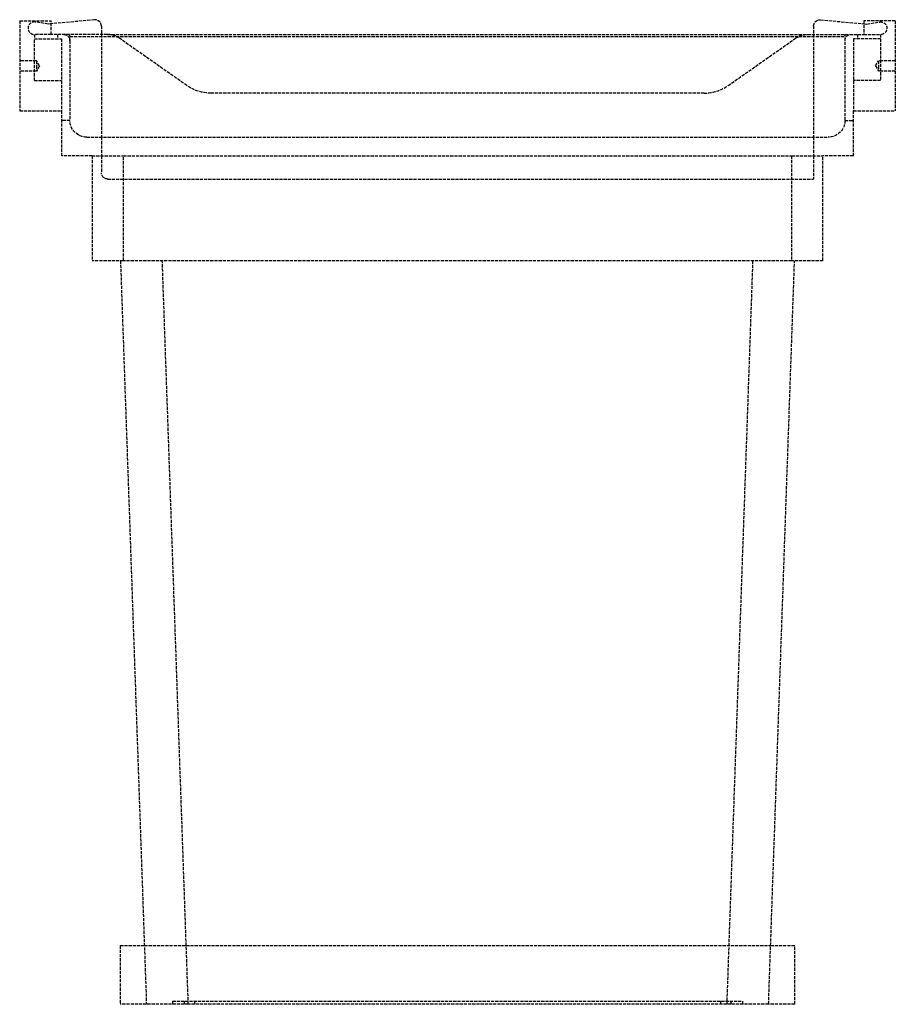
# Model space of a CAD drawing. Header units: millimetres. Extents: x -210 to 208, y 0 to 470.
import ezdxf

# ---------------------------------------------------------------- set-up
doc = ezdxf.new("R2010")
doc.units = ezdxf.units.MM
doc.header["$LTSCALE"] = 10
doc.linetypes.add('ALLCAD_Strich', pattern=[0.2, 0.15, -0.05])
doc.layers.add('BESCH_KONT_sich_schn_ansi_2d', color=40, linetype='Continuous')

msp = doc.modelspace()

# ---------------------------------------------------------------- linework, layer by layer
at = {"layer": 'BESCH_KONT_sich_schn_ansi_2d', "linetype": 'ALLCAD_Strich', "extrusion": (0, 1, -2.22045e-16)}
for p, q in [((-210.5, 469.5), (-195.5, 469.5)), ((-210.5, 469.5), (-210.5, 426.5)), ((-196.8, 468), (-203.04, 468.96)), ((-195.5, 468.12), (-196.8, 468)), ((-174.77, 469.99), (-195.5, 468.12)), ((-195.5, 463), (-195.5, 469.5)), ((-171.5, 467), (-171.5, 463)), ((168.5, 467), (168.5, 463)), ((171.77, 469.99), (192.5, 468.12)), ((207.5, 469.5), (192.5, 469.5)), ((192.5, 469.5), (192.5, 463)), ((192.5, 468.12), (193.81, 468)), ((193.81, 468), (200.05, 468.96)), ((207.5, 469.5), (207.5, 426.5)), ((-203.5, 463), (-203.5, 461)), ((-195.5, 463), (-203.5, 463)), ((-203.5, 461), (-190.5, 461)), ((-203.5, 441), (-203.5, 461)), ((-168.65, 463), (-195.5, 463)), ((-192.5, 463), (-192.5, 461)), ((-190.5, 461), (-190.5, 426.5)), ((-186.5, 460), (-186.5, 463)), ((-186.5, 462), (183.5, 462)), ((-171.5, 463), (-171.5, 414)), ((-168.65, 463), (165.66, 463)), ((-130.67, 438.62), (-162.91, 461.19)), ((127.68, 438.62), (159.92, 461.19)), ((165.66, 463), (192.5, 463)), ((168.5, 463), (168.5, 414)), ((183.5, 460), (183.5, 463)), ((187.5, 461), (187.5, 426.5)), ((200.5, 461), (187.5, 461)), ((189.5, 463), (189.5, 461)), ((192.5, 463), (200.5, 463)), ((200.5, 463), (200.5, 461)), ((200.5, 461), (200.5, 441)), ((-186.5, 460), (-186.5, 422)), ((183.5, 422), (183.5, 460)), ((-202.5, 450.5), (-210.5, 450.5)), ((-202.5, 450.5), (-202.5, 448)), ((-200.99, 448), (-202.5, 450.5)), ((-202.5, 448), (-202.5, 445.5)), ((-200.99, 448), (-202.5, 445.5)), ((198, 448), (199.5, 450.5)), ((198, 448), (199.5, 445.5)), ((199.5, 450.5), (199.5, 448)), ((207.5, 450.5), (199.5, 450.5)), ((199.5, 448), (199.5, 445.5)), ((-202.5, 445.5), (-210.5, 445.5)), ((207.5, 445.5), (199.5, 445.5)), ((-203.5, 441), (-190.5, 441)), ((200.5, 441), (187.5, 441)), ((116.21, 435), (-119.2, 435)), ((-210.5, 426.5), (-190.5, 426.5)), ((-203.01, 426.5), (-203.01, 426.51)), ((-203, 426.51), (-203, 426.51)), ((-203, 426.51), (-203, 426.5)), ((-203, 426.51), (-203, 426.51)), ((-203, 426.51), (-203, 426.5)), ((-203, 426.5), (-203, 426.51)), ((-203, 426.51), (-203, 426.51)), ((-203, 426.51), (-203, 426.5)), ((-203, 426.5), (-203, 426.51)), ((-203, 426.51), (-203, 426.51)), ((-203, 426.5), (-203, 426.5)), ((-203, 426.5), (-203, 426.5)), ((-203, 426.5), (-203, 426.5)), ((-203, 426.5), (-203, 426.5)), ((-203, 426.5), (-203, 426.5)), ((-203, 426.5), (-203, 426.5)), ((-202.99, 426.51), (-202.99, 426.51)), ((-202.99, 426.5), (-202.99, 426.51)), ((-202.99, 426.51), (-202.99, 426.5)), ((-202.99, 426.51), (-202.99, 426.51)), ((-202.99, 426.51), (-202.99, 426.5)), ((-202.99, 426.5), (-202.99, 426.51)), ((-202.99, 426.51), (-202.99, 426.51)), ((-202.99, 426.51), (-202.99, 426.51)), ((-202.99, 426.5), (-202.99, 426.5)), ((-202.99, 426.5), (-202.99, 426.5)), ((-190.5, 426.5), (-190.5, 405)), ((187.5, 405), (187.5, 426.5)), ((187.5, 426.5), (207.5, 426.5)), ((-186.5, 422), (-190.5, 422)), ((183.5, 422), (187.5, 422)), ((-178.5, 414), (175.5, 414)), ((-171.5, 414), (-171.5, 405)), ((168.5, 414), (168.5, 405)), ((-175.96, 405), (-190.5, 405)), ((-175.96, 405), (-175.96, 355)), ((-175.96, 405), (-160.96, 405)), ((-171.5, 405), (-171.5, 397)), ((-160.96, 405), (157.97, 405)), ((-160.96, 355), (-160.96, 405)), ((157.97, 405), (172.97, 405)), ((157.97, 405), (157.97, 355)), ((168.5, 405), (168.5, 394)), ((172.97, 355), (172.97, 405)), ((187.5, 405), (172.97, 405)), ((-168.5, 394), (168.5, 394)), ((-160.96, 355), (-175.96, 355)), ((-162.39, 355), (-150, 0)), ((157.97, 355), (-160.96, 355)), ((-130.01, 0), (-142.41, 355)), ((139.41, 355), (127.02, 0)), ((147, 0), (159.4, 355)), ((172.97, 355), (157.97, 355)), ((-162.5, 28), (-150.97, 28)), ((-162.5, 28), (-162.5, 0)), ((-150.97, 28), (147.98, 28)), ((147.98, 28), (159.5, 28)), ((159.5, 0), (159.5, 28)), ((-150, 0), (-162.5, 0)), ((-130.01, 0), (-150, 0)), ((-137.5, 1.5), (134.5, 1.5)), ((-137.5, 1.5), (-137.5, 0)), ((-132, 1.5), (-132, 0)), ((127.02, 0), (-130.01, 0)), ((-127, 1.5), (-127, 0)), ((124, 1.5), (124, 0)), ((147, 0), (127.02, 0)), ((129, 1.5), (129, 0)), ((134.5, 1.5), (134.5, 0)), ((159.5, 0), (147, 0))]:
    msp.add_line(p, q, dxfattribs=at)
at = {"layer": 'BESCH_KONT_sich_schn_ansi_2d', "linetype": 'ALLCAD_Strich', "extrusion": (0, -2.22045e-16, -1)}
for centre, radius, start, end in [((-171.5, 467), 3, 0, 95.1556), ((-200.5, 466), 3, 81.211, 270), ((189.5, 460), 3, 90, 180), ((-165.66, 453), 10, 55, 90), ((-186.5, 460), 3, 360, 90), ((119.2, 455), 20, 270, 305), ((203, 426.51), 0.00271, 0, 90), ((203, 426.5), 0.00271, 270, 0), ((203, 426.51), 0.00116, 90, 180), ((203, 426.51), 0.00093, 90, 180), ((203, 426.51), 0.00093, 180, 270), ((203, 426.5), 0.00116, 180, 270), ((202.99, 426.51), 0.00271, 0, 90), ((202.99, 426.51), 0.00116, 90, 180), ((202.99, 426.5), 0.00271, 270, 0), ((202.99, 426.5), 0.00116, 180, 270), ((178.5, 422), 8, 270, 0), ((-175.5, 422), 8, 180, 270), ((168.5, 397), 3, 270, 0)]:
    msp.add_arc(centre, radius, start, end, dxfattribs=at)
at = {"layer": 'BESCH_KONT_sich_schn_ansi_2d', "linetype": 'ALLCAD_Strich'}
for centre, radius, start, end in [((-203.5, 466), 3, 81.211, 270), ((-174.5, 467), 3, 0, 95.1556), ((-168.65, 453), 10, 55, 90), ((116.21, 455), 20, 270, 305), ((-203, 426.51), 0.00116, 90, 180), ((-203, 426.51), 0.00271, 0, 90), ((-203, 426.51), 0.00217, 270, 360), ((-203, 426.51), 0.00217, 0, 90), ((-203, 426.5), 0.00116, 180, 270), ((-203, 426.5), 0.00271, 270, 0), ((-202.99, 426.51), 0.00116, 90, 180), ((-202.99, 426.51), 0.00271, 0, 90), ((-202.99, 426.5), 0.00116, 180, 270), ((-202.99, 426.5), 0.00271, 270, 0)]:
    msp.add_arc(centre, radius, start, end, dxfattribs=at)

doc.saveas('drawing.dxf')
